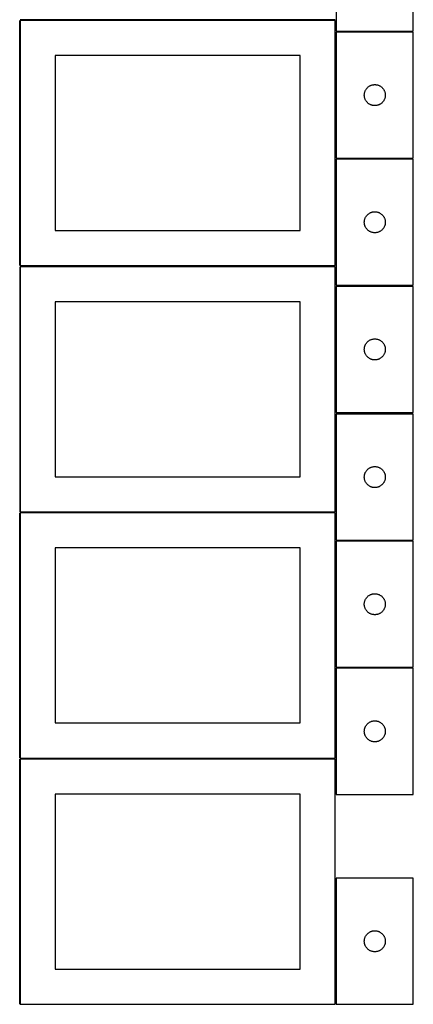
# Model space of a CAD drawing. Header units: millimetres. Extents: x 7 to 1493, y 7 to 2993.
# Tile 2 of 14: x 909 to 1471, y 7 to 1412. Entities that reach past the tile are written whole.
import ezdxf

# ---------------------------------------------------------------- set-up
doc = ezdxf.new("R2010")
doc.units = ezdxf.units.MM
doc.layers.add('COMMON', color=5, linetype='CONTINUOUS', true_color=0x0000ff)
doc.layers.add('CUT', color=7, linetype='CONTINUOUS', true_color=0x000000)

msp = doc.modelspace()

# ---------------------------------------------------------------- linework, layer by layer
at = {"layer": 'COMMON'}
for p, q in [((908.799609, 1061.148693), (908.799609, 1411.123913)), ((1359.549609, 1411.898694), (909.549609, 1411.898694)), ((1471.074237, 1395.294585), (1361.074237, 1395.294585)), ((1361.074237, 1213.794583), (1471.074237, 1213.794583)), ((908.799608, 1059.623912), (908.799608, 709.648692)), ((1359.549609, 1060.398693), (909.549609, 1060.398693)), ((1471.074237, 1032.294583), (1361.074237, 1032.294583)), ((908.799609, 358.148691), (908.799609, 708.123911)), ((909.549609, 708.898691), (1359.549609, 708.898691)), ((1360.299609, 667.749115), (1360.299609, 487.749115)), ((1471.04961, 668.499116), (1361.074237, 668.499116)), ((1361.074237, 486.999114), (1471.04961, 486.999114)), ((908.799609, 6.64869), (908.799609, 356.62391)), ((1359.549609, 357.398691), (909.549609, 357.398691))]:
    msp.add_line(p, q, dxfattribs=at)
at = {"layer": 'CUT'}
for p, q in [((1361.074237, 1576.044585), (1361.074237, 1396.044585)), ((1471.074237, 1396.044585), (1471.074237, 1576.044585)), ((1359.549609, 1411.148693), (909.549609, 1411.148693)), ((909.549609, 1411.148693), (909.549609, 1061.148693)), ((1359.549609, 1061.148693), (1359.549609, 1411.148693)), ((1361.074237, 1396.044585), (1471.074237, 1396.044585)), ((1361.074237, 1394.544584), (1361.074237, 1214.544584)), ((1471.074237, 1394.544584), (1361.074237, 1394.544584)), ((1471.074237, 1214.544584), (1471.074237, 1394.544584)), ((1309.549609, 1361.148693), (959.549609, 1361.148693)), ((959.549609, 1361.148693), (959.549609, 1111.148693)), ((1309.549609, 1111.148693), (1309.549609, 1361.148693)), ((1401.317267, 1307.233795), (1401.475271, 1307.9899)), ((1401.475271, 1307.9899), (1401.671989, 1308.736868)), ((1401.671989, 1308.736868), (1401.906898, 1309.472719)), ((1401.906898, 1309.472719), (1402.179377, 1310.195502)), ((1402.179377, 1310.195502), (1402.488703, 1310.903299)), ((1402.488703, 1310.903299), (1402.834055, 1311.594235)), ((1402.834055, 1311.594235), (1403.214517, 1312.266476)), ((1403.214517, 1312.266476), (1403.629081, 1312.918239)), ((1403.629081, 1312.918239), (1404.076648, 1313.547798)), ((1404.076648, 1313.547798), (1404.55603, 1314.153481)), ((1404.55603, 1314.153481), (1405.065956, 1314.733684)), ((1405.065956, 1314.733684), (1405.605074, 1315.286866)), ((1405.605074, 1315.286866), (1406.171955, 1315.811563)), ((1406.171955, 1315.811563), (1406.765094, 1316.306381)), ((1406.765094, 1316.306381), (1407.38292, 1316.770009)), ((1407.38292, 1316.770009), (1408.023794, 1317.201217)), ((1408.023794, 1317.201217), (1408.686016, 1317.598862)), ((1408.686016, 1317.598862), (1409.36783, 1317.96189)), ((1409.36783, 1317.96189), (1410.067428, 1318.289337)), ((1410.067428, 1318.289337), (1410.782955, 1318.580336)), ((1410.782955, 1318.580336), (1411.512514, 1318.834114)), ((1411.512514, 1318.834114), (1412.25417, 1319.049999)), ((1412.25417, 1319.049999), (1413.005956, 1319.227419)), ((1413.005956, 1319.227419), (1413.765878, 1319.365902)), ((1413.765878, 1319.365902), (1414.531922, 1319.465082)), ((1414.531922, 1319.465082), (1415.302055, 1319.524695)), ((1415.302055, 1319.524695), (1416.074237, 1319.544584)), ((1416.074237, 1319.544584), (1416.846418, 1319.524695)), ((1416.846418, 1319.524695), (1417.616552, 1319.465082)), ((1417.616552, 1319.465082), (1418.382595, 1319.365902)), ((1418.382595, 1319.365902), (1419.142518, 1319.227419)), ((1419.142518, 1319.227419), (1419.894303, 1319.049999)), ((1419.894303, 1319.049999), (1420.635959, 1318.834114)), ((1420.635959, 1318.834114), (1421.365518, 1318.580336)), ((1421.365518, 1318.580336), (1422.081045, 1318.289337)), ((1422.081045, 1318.289337), (1422.780644, 1317.96189)), ((1422.780644, 1317.96189), (1423.462458, 1317.598862)), ((1423.462458, 1317.598862), (1424.12468, 1317.201217)), ((1424.12468, 1317.201217), (1424.765553, 1316.770009)), ((1424.765553, 1316.770009), (1425.383379, 1316.306381)), ((1425.383379, 1316.306381), (1425.976518, 1315.811563)), ((1425.976518, 1315.811563), (1426.543399, 1315.286866)), ((1426.543399, 1315.286866), (1427.082517, 1314.733684)), ((1427.082517, 1314.733684), (1427.592443, 1314.153481)), ((1427.592443, 1314.153481), (1428.071825, 1313.547798)), ((1428.071825, 1313.547798), (1428.519392, 1312.918239)), ((1428.519392, 1312.918239), (1428.933956, 1312.266476)), ((1428.933956, 1312.266476), (1429.314419, 1311.594235)), ((1429.314419, 1311.594235), (1429.659771, 1310.903299)), ((1429.659771, 1310.903299), (1429.969096, 1310.195502)), ((1429.969096, 1310.195502), (1430.241575, 1309.472719)), ((1430.241575, 1309.472719), (1430.476485, 1308.736868)), ((1430.476485, 1308.736868), (1430.673202, 1307.9899)), ((1430.673202, 1307.9899), (1430.831206, 1307.233795)), ((1401.07921, 1304.930802), (1401.118974, 1305.702216)), ((1401.07921, 1304.158365), (1401.07921, 1304.930802)), ((1401.118974, 1303.386952), (1401.07921, 1304.158365)), ((1401.118974, 1305.702216), (1401.198397, 1306.470559)), ((1401.198397, 1302.618608), (1401.118974, 1303.386952)), ((1401.198397, 1306.470559), (1401.317267, 1307.233795)), ((1401.317267, 1301.855372), (1401.198397, 1302.618608)), ((1401.475271, 1301.099267), (1401.317267, 1301.855372)), ((1401.671989, 1300.352299), (1401.475271, 1301.099267)), ((1401.906898, 1299.616448), (1401.671989, 1300.352299)), ((1402.179377, 1298.893665), (1401.906898, 1299.616448)), ((1402.488703, 1298.185868), (1402.179377, 1298.893665)), ((1402.834055, 1297.494932), (1402.488703, 1298.185868)), ((1403.214517, 1296.822692), (1402.834055, 1297.494932)), ((1403.629081, 1296.170928), (1403.214517, 1296.822692)), ((1404.076648, 1295.541369), (1403.629081, 1296.170928)), ((1404.55603, 1294.935686), (1404.076648, 1295.541369)), ((1405.065956, 1294.355484), (1404.55603, 1294.935686)), ((1405.605074, 1293.802301), (1405.065956, 1294.355484)), ((1406.171955, 1293.277605), (1405.605074, 1293.802301)), ((1406.765094, 1292.782786), (1406.171955, 1293.277605)), ((1425.976518, 1293.277605), (1425.383379, 1292.782786)), ((1426.543399, 1293.802301), (1425.976518, 1293.277605)), ((1427.082517, 1294.355484), (1426.543399, 1293.802301)), ((1427.592443, 1294.935686), (1427.082517, 1294.355484)), ((1428.071825, 1295.541369), (1427.592443, 1294.935686)), ((1428.519392, 1296.170928), (1428.071825, 1295.541369)), ((1428.933956, 1296.822692), (1428.519392, 1296.170928)), ((1429.314419, 1297.494932), (1428.933956, 1296.822692)), ((1429.659771, 1298.185868), (1429.314419, 1297.494932)), ((1429.969096, 1298.893665), (1429.659771, 1298.185868)), ((1430.241575, 1299.616448), (1429.969096, 1298.893665)), ((1430.476485, 1300.352299), (1430.241575, 1299.616448)), ((1430.673202, 1301.099267), (1430.476485, 1300.352299)), ((1430.831206, 1301.855372), (1430.673202, 1301.099267)), ((1430.831206, 1307.233795), (1430.950077, 1306.470559)), ((1430.950077, 1302.618608), (1430.831206, 1301.855372)), ((1430.950077, 1306.470559), (1431.0295, 1305.702216)), ((1431.0295, 1303.386952), (1430.950077, 1302.618608)), ((1431.0295, 1305.702216), (1431.069264, 1304.930802)), ((1431.069264, 1304.158365), (1431.0295, 1303.386952)), ((1431.069264, 1304.930802), (1431.069264, 1304.158365)), ((1407.38292, 1292.319159), (1406.765094, 1292.782786)), ((1408.023794, 1291.88795), (1407.38292, 1292.319159)), ((1408.686016, 1291.490305), (1408.023794, 1291.88795)), ((1409.36783, 1291.127277), (1408.686016, 1291.490305)), ((1410.067428, 1290.79983), (1409.36783, 1291.127277)), ((1410.782955, 1290.508831), (1410.067428, 1290.79983)), ((1411.512514, 1290.255053), (1410.782955, 1290.508831)), ((1412.25417, 1290.039168), (1411.512514, 1290.255053)), ((1413.005956, 1289.861748), (1412.25417, 1290.039168)), ((1413.765878, 1289.723265), (1413.005956, 1289.861748)), ((1414.531922, 1289.624085), (1413.765878, 1289.723265)), ((1415.302055, 1289.564472), (1414.531922, 1289.624085)), ((1416.074237, 1289.544584), (1415.302055, 1289.564472)), ((1416.846418, 1289.564472), (1416.074237, 1289.544584)), ((1417.616552, 1289.624085), (1416.846418, 1289.564472)), ((1418.382595, 1289.723265), (1417.616552, 1289.624085)), ((1419.142518, 1289.861748), (1418.382595, 1289.723265)), ((1419.894303, 1290.039168), (1419.142518, 1289.861748)), ((1420.635959, 1290.255053), (1419.894303, 1290.039168)), ((1421.365518, 1290.508831), (1420.635959, 1290.255053)), ((1422.081045, 1290.79983), (1421.365518, 1290.508831)), ((1422.780644, 1291.127277), (1422.081045, 1290.79983)), ((1423.462458, 1291.490305), (1422.780644, 1291.127277)), ((1424.12468, 1291.88795), (1423.462458, 1291.490305)), ((1424.765553, 1292.319159), (1424.12468, 1291.88795)), ((1425.383379, 1292.782786), (1424.765553, 1292.319159)), ((1361.074237, 1214.544584), (1471.074237, 1214.544584)), ((1471.074237, 1213.044583), (1361.074237, 1213.044583)), ((1361.074237, 1213.044583), (1361.074237, 1033.044583)), ((1471.074237, 1033.044583), (1471.074237, 1213.044583)), ((1401.118974, 1124.202215), (1401.198397, 1124.970558)), ((1401.198397, 1124.970558), (1401.317267, 1125.733794)), ((1401.317267, 1125.733794), (1401.475271, 1126.489899)), ((1401.475271, 1126.489899), (1401.671989, 1127.236867)), ((1401.671989, 1127.236867), (1401.906898, 1127.972718)), ((1401.906898, 1127.972718), (1402.179377, 1128.695501)), ((1402.179377, 1128.695501), (1402.488703, 1129.403298)), ((1402.488703, 1129.403298), (1402.834055, 1130.094234)), ((1402.834055, 1130.094234), (1403.214517, 1130.766475)), ((1403.214517, 1130.766475), (1403.629081, 1131.418238)), ((1403.629081, 1131.418238), (1404.076648, 1132.047797)), ((1404.076648, 1132.047797), (1404.55603, 1132.65348)), ((1404.55603, 1132.65348), (1405.065956, 1133.233683)), ((1405.065956, 1133.233683), (1405.605074, 1133.786865)), ((1405.605074, 1133.786865), (1406.171955, 1134.311562)), ((1406.171955, 1134.311562), (1406.765094, 1134.80638)), ((1406.765094, 1134.80638), (1407.38292, 1135.270008)), ((1407.38292, 1135.270008), (1408.023794, 1135.701216)), ((1408.023794, 1135.701216), (1408.686016, 1136.098861)), ((1408.686016, 1136.098861), (1409.36783, 1136.461889)), ((1409.36783, 1136.461889), (1410.067428, 1136.789336)), ((1410.067428, 1136.789336), (1410.782955, 1137.080335)), ((1410.782955, 1137.080335), (1411.512514, 1137.334113)), ((1411.512514, 1137.334113), (1412.25417, 1137.549998)), ((1412.25417, 1137.549998), (1413.005956, 1137.727418)), ((1413.005956, 1137.727418), (1413.765878, 1137.865901)), ((1413.765878, 1137.865901), (1414.531922, 1137.965081)), ((1414.531922, 1137.965081), (1415.302055, 1138.024694)), ((1415.302055, 1138.024694), (1416.074237, 1138.044583)), ((1416.074237, 1138.044583), (1416.846418, 1138.024694)), ((1416.846418, 1138.024694), (1417.616552, 1137.965081)), ((1417.616552, 1137.965081), (1418.382595, 1137.865901)), ((1418.382595, 1137.865901), (1419.142518, 1137.727418)), ((1419.142518, 1137.727418), (1419.894303, 1137.549998)), ((1419.894303, 1137.549998), (1420.635959, 1137.334113)), ((1420.635959, 1137.334113), (1421.365518, 1137.080335)), ((1421.365518, 1137.080335), (1422.081045, 1136.789336)), ((1422.081045, 1136.789336), (1422.780644, 1136.461889)), ((1422.780644, 1136.461889), (1423.462458, 1136.098861)), ((1423.462458, 1136.098861), (1424.12468, 1135.701216)), ((1424.12468, 1135.701216), (1424.765553, 1135.270008)), ((1424.765553, 1135.270008), (1425.383379, 1134.80638)), ((1425.383379, 1134.80638), (1425.976518, 1134.311562)), ((1425.976518, 1134.311562), (1426.543399, 1133.786865)), ((1426.543399, 1133.786865), (1427.082517, 1133.233683)), ((1427.082517, 1133.233683), (1427.592443, 1132.65348)), ((1427.592443, 1132.65348), (1428.071825, 1132.047797)), ((1428.071825, 1132.047797), (1428.519392, 1131.418238)), ((1428.519392, 1131.418238), (1428.933956, 1130.766475)), ((1428.933956, 1130.766475), (1429.314419, 1130.094234)), ((1429.314419, 1130.094234), (1429.659771, 1129.403298)), ((1429.659771, 1129.403298), (1429.969096, 1128.695501)), ((1429.969096, 1128.695501), (1430.241575, 1127.972718)), ((1430.241575, 1127.972718), (1430.476485, 1127.236867)), ((1430.476485, 1127.236867), (1430.673202, 1126.489899)), ((1430.673202, 1126.489899), (1430.831206, 1125.733794)), ((1430.831206, 1125.733794), (1430.950077, 1124.970558)), ((1430.950077, 1124.970558), (1431.0295, 1124.202215)), ((959.549609, 1111.148693), (1309.549609, 1111.148693)), ((1401.07921, 1123.430801), (1401.118974, 1124.202215)), ((1401.07921, 1122.658364), (1401.07921, 1123.430801)), ((1401.118974, 1121.886951), (1401.07921, 1122.658364)), ((1401.198397, 1121.118607), (1401.118974, 1121.886951)), ((1401.317267, 1120.355371), (1401.198397, 1121.118607)), ((1401.475271, 1119.599266), (1401.317267, 1120.355371)), ((1401.671989, 1118.852298), (1401.475271, 1119.599266)), ((1401.906898, 1118.116447), (1401.671989, 1118.852298)), ((1402.179377, 1117.393664), (1401.906898, 1118.116447)), ((1402.488703, 1116.685867), (1402.179377, 1117.393664)), ((1402.834055, 1115.994931), (1402.488703, 1116.685867)), ((1403.214517, 1115.322691), (1402.834055, 1115.994931)), ((1403.629081, 1114.670927), (1403.214517, 1115.322691)), ((1404.076648, 1114.041368), (1403.629081, 1114.670927)), ((1404.55603, 1113.435685), (1404.076648, 1114.041368)), ((1405.065956, 1112.855483), (1404.55603, 1113.435685)), ((1405.605074, 1112.3023), (1405.065956, 1112.855483)), ((1406.171955, 1111.777604), (1405.605074, 1112.3023)), ((1406.765094, 1111.282785), (1406.171955, 1111.777604)), ((1407.38292, 1110.819158), (1406.765094, 1111.282785)), ((1408.023794, 1110.387949), (1407.38292, 1110.819158)), ((1424.765553, 1110.819158), (1424.12468, 1110.387949)), ((1425.383379, 1111.282785), (1424.765553, 1110.819158)), ((1425.976518, 1111.777604), (1425.383379, 1111.282785)), ((1426.543399, 1112.3023), (1425.976518, 1111.777604)), ((1427.082517, 1112.855483), (1426.543399, 1112.3023)), ((1427.592443, 1113.435685), (1427.082517, 1112.855483)), ((1428.071825, 1114.041368), (1427.592443, 1113.435685)), ((1428.519392, 1114.670927), (1428.071825, 1114.041368)), ((1428.933956, 1115.322691), (1428.519392, 1114.670927)), ((1429.314419, 1115.994931), (1428.933956, 1115.322691)), ((1429.659771, 1116.685867), (1429.314419, 1115.994931)), ((1429.969096, 1117.393664), (1429.659771, 1116.685867)), ((1430.241575, 1118.116447), (1429.969096, 1117.393664)), ((1430.476485, 1118.852298), (1430.241575, 1118.116447)), ((1430.673202, 1119.599266), (1430.476485, 1118.852298)), ((1430.831206, 1120.355371), (1430.673202, 1119.599266)), ((1430.950077, 1121.118607), (1430.831206, 1120.355371)), ((1431.0295, 1121.886951), (1430.950077, 1121.118607)), ((1431.0295, 1124.202215), (1431.069264, 1123.430801)), ((1431.069264, 1122.658364), (1431.0295, 1121.886951)), ((1431.069264, 1123.430801), (1431.069264, 1122.658364)), ((1408.686016, 1109.990304), (1408.023794, 1110.387949)), ((1409.36783, 1109.627276), (1408.686016, 1109.990304)), ((1410.067428, 1109.299829), (1409.36783, 1109.627276)), ((1410.782955, 1109.00883), (1410.067428, 1109.299829)), ((1411.512514, 1108.755052), (1410.782955, 1109.00883)), ((1412.25417, 1108.539167), (1411.512514, 1108.755052)), ((1413.005956, 1108.361747), (1412.25417, 1108.539167)), ((1413.765878, 1108.223264), (1413.005956, 1108.361747)), ((1414.531922, 1108.124084), (1413.765878, 1108.223264)), ((1415.302055, 1108.064471), (1414.531922, 1108.124084)), ((1416.074237, 1108.044583), (1415.302055, 1108.064471)), ((1416.846418, 1108.064471), (1416.074237, 1108.044583)), ((1417.616552, 1108.124084), (1416.846418, 1108.064471)), ((1418.382595, 1108.223264), (1417.616552, 1108.124084)), ((1419.142518, 1108.361747), (1418.382595, 1108.223264)), ((1419.894303, 1108.539167), (1419.142518, 1108.361747)), ((1420.635959, 1108.755052), (1419.894303, 1108.539167)), ((1421.365518, 1109.00883), (1420.635959, 1108.755052)), ((1422.081045, 1109.299829), (1421.365518, 1109.00883)), ((1422.780644, 1109.627276), (1422.081045, 1109.299829)), ((1423.462458, 1109.990304), (1422.780644, 1109.627276)), ((1424.12468, 1110.387949), (1423.462458, 1109.990304)), ((909.549609, 1061.148693), (1359.549609, 1061.148693)), ((1359.549609, 1059.648692), (909.549609, 1059.648692)), ((909.549609, 1059.648692), (909.549609, 709.648692)), ((1359.549609, 709.648692), (1359.549609, 1059.648692)), ((1361.074237, 1033.044583), (1471.074237, 1033.044583)), ((1361.074237, 1031.544582), (1361.074237, 851.544582)), ((1471.074237, 1031.544582), (1361.074237, 1031.544582)), ((1471.074237, 851.544582), (1471.074237, 1031.544582)), ((1309.549609, 1009.648692), (959.549609, 1009.648692)), ((959.549609, 1009.648692), (959.549609, 759.648692)), ((1309.549609, 759.648692), (1309.549609, 1009.648692)), ((1411.512514, 955.834112), (1412.25417, 956.049997)), ((1412.25417, 956.049997), (1413.005956, 956.227417)), ((1413.005956, 956.227417), (1413.765878, 956.3659)), ((1413.765878, 956.3659), (1414.531922, 956.46508)), ((1414.531922, 956.46508), (1415.302055, 956.524693)), ((1415.302055, 956.524693), (1416.074237, 956.544582)), ((1416.074237, 956.544582), (1416.846418, 956.524693)), ((1416.846418, 956.524693), (1417.616552, 956.46508)), ((1417.616552, 956.46508), (1418.382595, 956.3659)), ((1418.382595, 956.3659), (1419.142518, 956.227417)), ((1419.142518, 956.227417), (1419.894303, 956.049997)), ((1419.894303, 956.049997), (1420.635959, 955.834112)), ((1401.07921, 941.9308), (1401.118974, 942.702214)), ((1401.07921, 941.158363), (1401.07921, 941.9308)), ((1401.118974, 942.702214), (1401.198397, 943.470557)), ((1401.198397, 943.470557), (1401.317267, 944.233793)), ((1401.317267, 944.233793), (1401.475271, 944.989898)), ((1401.475271, 944.989898), (1401.671989, 945.736866)), ((1401.671989, 945.736866), (1401.906898, 946.472717)), ((1401.906898, 946.472717), (1402.179377, 947.1955)), ((1402.179377, 947.1955), (1402.488703, 947.903297)), ((1402.488703, 947.903297), (1402.834055, 948.594233)), ((1402.834055, 948.594233), (1403.214517, 949.266474)), ((1403.214517, 949.266474), (1403.629081, 949.918237)), ((1403.629081, 949.918237), (1404.076648, 950.547796)), ((1404.076648, 950.547796), (1404.55603, 951.153479)), ((1404.55603, 951.153479), (1405.065956, 951.733682)), ((1405.065956, 951.733682), (1405.605074, 952.286864)), ((1405.605074, 952.286864), (1406.171955, 952.811561)), ((1406.171955, 952.811561), (1406.765094, 953.306379)), ((1406.765094, 953.306379), (1407.38292, 953.770007)), ((1407.38292, 953.770007), (1408.023794, 954.201215)), ((1408.023794, 954.201215), (1408.686016, 954.59886)), ((1408.686016, 954.59886), (1409.36783, 954.961888)), ((1409.36783, 954.961888), (1410.067428, 955.289335)), ((1410.067428, 955.289335), (1410.782955, 955.580334)), ((1410.782955, 955.580334), (1411.512514, 955.834112)), ((1420.635959, 955.834112), (1421.365518, 955.580334)), ((1421.365518, 955.580334), (1422.081045, 955.289335)), ((1422.081045, 955.289335), (1422.780644, 954.961888)), ((1422.780644, 954.961888), (1423.462458, 954.59886)), ((1423.462458, 954.59886), (1424.12468, 954.201215)), ((1424.12468, 954.201215), (1424.765553, 953.770007)), ((1424.765553, 953.770007), (1425.383379, 953.306379)), ((1425.383379, 953.306379), (1425.976518, 952.811561)), ((1425.976518, 952.811561), (1426.543399, 952.286864)), ((1426.543399, 952.286864), (1427.082517, 951.733682)), ((1427.082517, 951.733682), (1427.592443, 951.153479)), ((1427.592443, 951.153479), (1428.071825, 950.547796)), ((1428.071825, 950.547796), (1428.519392, 949.918237)), ((1428.519392, 949.918237), (1428.933956, 949.266474)), ((1428.933956, 949.266474), (1429.314419, 948.594233)), ((1429.314419, 948.594233), (1429.659771, 947.903297)), ((1429.659771, 947.903297), (1429.969096, 947.1955)), ((1429.969096, 947.1955), (1430.241575, 946.472717)), ((1430.241575, 946.472717), (1430.476485, 945.736866)), ((1430.476485, 945.736866), (1430.673202, 944.989898)), ((1430.673202, 944.989898), (1430.831206, 944.233793)), ((1430.831206, 944.233793), (1430.950077, 943.470557)), ((1430.950077, 943.470557), (1431.0295, 942.702214)), ((1431.0295, 942.702214), (1431.069264, 941.9308)), ((1431.069264, 941.9308), (1431.069264, 941.158363)), ((1401.118974, 940.38695), (1401.07921, 941.158363)), ((1401.198397, 939.618606), (1401.118974, 940.38695)), ((1401.317267, 938.85537), (1401.198397, 939.618606)), ((1401.475271, 938.099265), (1401.317267, 938.85537)), ((1401.671989, 937.352297), (1401.475271, 938.099265)), ((1401.906898, 936.616446), (1401.671989, 937.352297)), ((1402.179377, 935.893663), (1401.906898, 936.616446)), ((1402.488703, 935.185866), (1402.179377, 935.893663)), ((1402.834055, 934.49493), (1402.488703, 935.185866)), ((1403.214517, 933.82269), (1402.834055, 934.49493)), ((1403.629081, 933.170926), (1403.214517, 933.82269)), ((1404.076648, 932.541367), (1403.629081, 933.170926)), ((1404.55603, 931.935684), (1404.076648, 932.541367)), ((1405.065956, 931.355482), (1404.55603, 931.935684)), ((1405.605074, 930.802299), (1405.065956, 931.355482)), ((1406.171955, 930.277603), (1405.605074, 930.802299)), ((1406.765094, 929.782784), (1406.171955, 930.277603)), ((1407.38292, 929.319157), (1406.765094, 929.782784)), ((1408.023794, 928.887948), (1407.38292, 929.319157)), ((1408.686016, 928.490303), (1408.023794, 928.887948)), ((1409.36783, 928.127275), (1408.686016, 928.490303)), ((1410.067428, 927.799828), (1409.36783, 928.127275)), ((1410.782955, 927.508829), (1410.067428, 927.799828)), ((1422.081045, 927.799828), (1421.365518, 927.508829)), ((1422.780644, 928.127275), (1422.081045, 927.799828)), ((1423.462458, 928.490303), (1422.780644, 928.127275)), ((1424.12468, 928.887948), (1423.462458, 928.490303)), ((1424.765553, 929.319157), (1424.12468, 928.887948)), ((1425.383379, 929.782784), (1424.765553, 929.319157)), ((1425.976518, 930.277603), (1425.383379, 929.782784)), ((1426.543399, 930.802299), (1425.976518, 930.277603)), ((1427.082517, 931.355482), (1426.543399, 930.802299)), ((1427.592443, 931.935684), (1427.082517, 931.355482)), ((1428.071825, 932.541367), (1427.592443, 931.935684)), ((1428.519392, 933.170926), (1428.071825, 932.541367)), ((1428.933956, 933.82269), (1428.519392, 933.170926)), ((1429.314419, 934.49493), (1428.933956, 933.82269)), ((1429.659771, 935.185866), (1429.314419, 934.49493)), ((1429.969096, 935.893663), (1429.659771, 935.185866)), ((1430.241575, 936.616446), (1429.969096, 935.893663)), ((1430.476485, 937.352297), (1430.241575, 936.616446)), ((1430.673202, 938.099265), (1430.476485, 937.352297)), ((1430.831206, 938.85537), (1430.673202, 938.099265)), ((1430.950077, 939.618606), (1430.831206, 938.85537)), ((1431.0295, 940.38695), (1430.950077, 939.618606)), ((1431.069264, 941.158363), (1431.0295, 940.38695)), ((1411.512514, 927.255051), (1410.782955, 927.508829)), ((1412.25417, 927.039166), (1411.512514, 927.255051)), ((1413.005956, 926.861746), (1412.25417, 927.039166)), ((1413.765878, 926.723263), (1413.005956, 926.861746)), ((1414.531922, 926.624083), (1413.765878, 926.723263)), ((1415.302055, 926.56447), (1414.531922, 926.624083)), ((1416.074237, 926.544582), (1415.302055, 926.56447)), ((1416.846418, 926.56447), (1416.074237, 926.544582)), ((1417.616552, 926.624083), (1416.846418, 926.56447)), ((1418.382595, 926.723263), (1417.616552, 926.624083)), ((1419.142518, 926.861746), (1418.382595, 926.723263)), ((1419.894303, 927.039166), (1419.142518, 926.861746)), ((1420.635959, 927.255051), (1419.894303, 927.039166)), ((1421.365518, 927.508829), (1420.635959, 927.255051)), ((1361.074237, 851.544582), (1471.074237, 851.544582)), ((1471.074237, 849.249116), (1361.074237, 849.249116)), ((1361.074237, 849.249116), (1361.074237, 669.249116)), ((1471.074237, 669.249116), (1471.074237, 849.249116)), ((1410.067428, 772.99387), (1410.782955, 773.284869)), ((1410.782955, 773.284869), (1411.512514, 773.538647)), ((1411.512514, 773.538647), (1412.25417, 773.754532)), ((1412.25417, 773.754532), (1413.005956, 773.931952)), ((1413.005956, 773.931952), (1413.765878, 774.070435)), ((1413.765878, 774.070435), (1414.531922, 774.169615)), ((1414.531922, 774.169615), (1415.302055, 774.229228)), ((1415.302055, 774.229228), (1416.074237, 774.249116)), ((1416.074237, 774.249116), (1416.846418, 774.229228)), ((1416.846418, 774.229228), (1417.616552, 774.169615)), ((1417.616552, 774.169615), (1418.382595, 774.070435)), ((1418.382595, 774.070435), (1419.142518, 773.931952)), ((1419.142518, 773.931952), (1419.894303, 773.754532)), ((1419.894303, 773.754532), (1420.635959, 773.538647)), ((1420.635959, 773.538647), (1421.365518, 773.284869)), ((1421.365518, 773.284869), (1422.081045, 772.99387)), ((959.549609, 759.648692), (1309.549609, 759.648692)), ((1401.07921, 759.635335), (1401.118974, 760.406748)), ((1401.07921, 758.862898), (1401.07921, 759.635335)), ((1401.118974, 760.406748), (1401.198397, 761.175092)), ((1401.198397, 761.175092), (1401.317267, 761.938328)), ((1401.317267, 761.938328), (1401.475271, 762.694433)), ((1401.475271, 762.694433), (1401.671989, 763.441401)), ((1401.671989, 763.441401), (1401.906898, 764.177252)), ((1401.906898, 764.177252), (1402.179377, 764.900035)), ((1402.179377, 764.900035), (1402.488703, 765.607832)), ((1402.488703, 765.607832), (1402.834055, 766.298768)), ((1402.834055, 766.298768), (1403.214517, 766.971008)), ((1403.214517, 766.971008), (1403.629081, 767.622772)), ((1403.629081, 767.622772), (1404.076648, 768.252331)), ((1404.076648, 768.252331), (1404.55603, 768.858014)), ((1404.55603, 768.858014), (1405.065956, 769.438216)), ((1405.065956, 769.438216), (1405.605074, 769.991399)), ((1405.605074, 769.991399), (1406.171955, 770.516095)), ((1406.171955, 770.516095), (1406.765094, 771.010913)), ((1406.765094, 771.010913), (1407.38292, 771.474541)), ((1407.38292, 771.474541), (1408.023794, 771.90575)), ((1408.023794, 771.90575), (1408.686016, 772.303395)), ((1408.686016, 772.303395), (1409.36783, 772.666423)), ((1409.36783, 772.666423), (1410.067428, 772.99387)), ((1422.081045, 772.99387), (1422.780644, 772.666423)), ((1422.780644, 772.666423), (1423.462458, 772.303395)), ((1423.462458, 772.303395), (1424.12468, 771.90575)), ((1424.12468, 771.90575), (1424.765553, 771.474541)), ((1424.765553, 771.474541), (1425.383379, 771.010913)), ((1425.383379, 771.010913), (1425.976518, 770.516095)), ((1425.976518, 770.516095), (1426.543399, 769.991399)), ((1426.543399, 769.991399), (1427.082517, 769.438216)), ((1427.082517, 769.438216), (1427.592443, 768.858014)), ((1427.592443, 768.858014), (1428.071825, 768.252331)), ((1428.071825, 768.252331), (1428.519392, 767.622772)), ((1428.519392, 767.622772), (1428.933956, 766.971008)), ((1428.933956, 766.971008), (1429.314419, 766.298768)), ((1429.314419, 766.298768), (1429.659771, 765.607832)), ((1429.659771, 765.607832), (1429.969096, 764.900035)), ((1429.969096, 764.900035), (1430.241575, 764.177252)), ((1430.241575, 764.177252), (1430.476485, 763.441401)), ((1430.476485, 763.441401), (1430.673202, 762.694433)), ((1430.673202, 762.694433), (1430.831206, 761.938328)), ((1430.831206, 761.938328), (1430.950077, 761.175092)), ((1430.950077, 761.175092), (1431.0295, 760.406748)), ((1431.0295, 760.406748), (1431.069264, 759.635335)), ((1431.069264, 759.635335), (1431.069264, 758.862898)), ((1401.118974, 758.091484), (1401.07921, 758.862898)), ((1401.198397, 757.323141), (1401.118974, 758.091484)), ((1401.317267, 756.559905), (1401.198397, 757.323141)), ((1401.475271, 755.8038), (1401.317267, 756.559905)), ((1401.671989, 755.056832), (1401.475271, 755.8038)), ((1401.906898, 754.320981), (1401.671989, 755.056832)), ((1402.179377, 753.598198), (1401.906898, 754.320981)), ((1402.488703, 752.890401), (1402.179377, 753.598198)), ((1402.834055, 752.199465), (1402.488703, 752.890401)), ((1403.214517, 751.527224), (1402.834055, 752.199465)), ((1403.629081, 750.875461), (1403.214517, 751.527224)), ((1404.076648, 750.245902), (1403.629081, 750.875461)), ((1404.55603, 749.640219), (1404.076648, 750.245902)), ((1405.065956, 749.060016), (1404.55603, 749.640219)), ((1405.605074, 748.506834), (1405.065956, 749.060016)), ((1406.171955, 747.982137), (1405.605074, 748.506834)), ((1406.765094, 747.487319), (1406.171955, 747.982137)), ((1407.38292, 747.023691), (1406.765094, 747.487319)), ((1408.023794, 746.592483), (1407.38292, 747.023691)), ((1408.686016, 746.194838), (1408.023794, 746.592483)), ((1409.36783, 745.83181), (1408.686016, 746.194838)), ((1410.067428, 745.504363), (1409.36783, 745.83181)), ((1410.782955, 745.213364), (1410.067428, 745.504363)), ((1411.512514, 744.959586), (1410.782955, 745.213364)), ((1421.365518, 745.213364), (1420.635959, 744.959586)), ((1422.081045, 745.504363), (1421.365518, 745.213364)), ((1422.780644, 745.83181), (1422.081045, 745.504363)), ((1423.462458, 746.194838), (1422.780644, 745.83181)), ((1424.12468, 746.592483), (1423.462458, 746.194838)), ((1424.765553, 747.023691), (1424.12468, 746.592483)), ((1425.383379, 747.487319), (1424.765553, 747.023691)), ((1425.976518, 747.982137), (1425.383379, 747.487319)), ((1426.543399, 748.506834), (1425.976518, 747.982137)), ((1427.082517, 749.060016), (1426.543399, 748.506834)), ((1427.592443, 749.640219), (1427.082517, 749.060016)), ((1428.071825, 750.245902), (1427.592443, 749.640219)), ((1428.519392, 750.875461), (1428.071825, 750.245902)), ((1428.933956, 751.527224), (1428.519392, 750.875461)), ((1429.314419, 752.199465), (1428.933956, 751.527224)), ((1429.659771, 752.890401), (1429.314419, 752.199465)), ((1429.969096, 753.598198), (1429.659771, 752.890401)), ((1430.241575, 754.320981), (1429.969096, 753.598198)), ((1430.476485, 755.056832), (1430.241575, 754.320981)), ((1430.673202, 755.8038), (1430.476485, 755.056832)), ((1430.831206, 756.559905), (1430.673202, 755.8038)), ((1430.950077, 757.323141), (1430.831206, 756.559905)), ((1431.0295, 758.091484), (1430.950077, 757.323141)), ((1431.069264, 758.862898), (1431.0295, 758.091484)), ((1412.25417, 744.743701), (1411.512514, 744.959586)), ((1413.005956, 744.566281), (1412.25417, 744.743701)), ((1413.765878, 744.427798), (1413.005956, 744.566281)), ((1414.531922, 744.328618), (1413.765878, 744.427798)), ((1415.302055, 744.269005), (1414.531922, 744.328618)), ((1416.074237, 744.249116), (1415.302055, 744.269005)), ((1416.846418, 744.269005), (1416.074237, 744.249116)), ((1417.616552, 744.328618), (1416.846418, 744.269005)), ((1418.382595, 744.427798), (1417.616552, 744.328618)), ((1419.142518, 744.566281), (1418.382595, 744.427798)), ((1419.894303, 744.743701), (1419.142518, 744.566281)), ((1420.635959, 744.959586), (1419.894303, 744.743701)), ((909.549609, 709.648692), (1359.549609, 709.648692)), ((1359.549609, 708.148691), (909.549609, 708.148691)), ((909.549609, 708.148691), (909.549609, 358.148691)), ((1359.549609, 358.148691), (1359.549609, 708.148691)), ((1471.04961, 667.749115), (1361.04961, 667.749115)), ((1361.04961, 667.749115), (1361.04961, 487.749115)), ((1361.074237, 669.249116), (1471.074237, 669.249116)), ((1471.04961, 487.749115), (1471.04961, 667.749115)), ((1309.549609, 658.148691), (959.549609, 658.148691)), ((959.549609, 658.148691), (959.549609, 408.148691)), ((1309.549609, 408.148691), (1309.549609, 658.148691)), ((1407.999167, 590.405749), (1408.661389, 590.803394)), ((1408.661389, 590.803394), (1409.343203, 591.166422)), ((1409.343203, 591.166422), (1410.042801, 591.493869)), ((1410.042801, 591.493869), (1410.758329, 591.784868)), ((1410.758329, 591.784868), (1411.487888, 592.038646)), ((1411.487888, 592.038646), (1412.229543, 592.254531)), ((1412.229543, 592.254531), (1412.981329, 592.431951)), ((1412.981329, 592.431951), (1413.741251, 592.570434)), ((1413.741251, 592.570434), (1414.507295, 592.669614)), ((1414.507295, 592.669614), (1415.277429, 592.729227)), ((1415.277429, 592.729227), (1416.04961, 592.749115)), ((1416.04961, 592.749115), (1416.821791, 592.729227)), ((1416.821791, 592.729227), (1417.591925, 592.669614)), ((1417.591925, 592.669614), (1418.357969, 592.570434)), ((1418.357969, 592.570434), (1419.117891, 592.431951)), ((1419.117891, 592.431951), (1419.869677, 592.254531)), ((1419.869677, 592.254531), (1420.611332, 592.038646)), ((1420.611332, 592.038646), (1421.340891, 591.784868)), ((1421.340891, 591.784868), (1422.056419, 591.493869)), ((1422.056419, 591.493869), (1422.756017, 591.166422)), ((1422.756017, 591.166422), (1423.437831, 590.803394)), ((1423.437831, 590.803394), (1424.100053, 590.405749)), ((1401.054583, 578.135334), (1401.094347, 578.906747)), ((1401.054583, 577.362897), (1401.054583, 578.135334)), ((1401.094347, 576.591483), (1401.054583, 577.362897)), ((1401.094347, 578.906747), (1401.17377, 579.675091)), ((1401.17377, 575.82314), (1401.094347, 576.591483)), ((1401.17377, 579.675091), (1401.292641, 580.438327)), ((1401.292641, 580.438327), (1401.450644, 581.194432)), ((1401.450644, 581.194432), (1401.647362, 581.9414)), ((1401.647362, 581.9414), (1401.882272, 582.677251)), ((1401.882272, 582.677251), (1402.15475, 583.400034)), ((1402.15475, 583.400034), (1402.464076, 584.107831)), ((1402.464076, 584.107831), (1402.809428, 584.798767)), ((1402.809428, 584.798767), (1403.189891, 585.471007)), ((1403.189891, 585.471007), (1403.604455, 586.122771)), ((1403.604455, 586.122771), (1404.052021, 586.75233)), ((1404.052021, 586.75233), (1404.531403, 587.358013)), ((1404.531403, 587.358013), (1405.04133, 587.938215)), ((1405.04133, 587.938215), (1405.580448, 588.491398)), ((1405.580448, 588.491398), (1406.147328, 589.016094)), ((1406.147328, 589.016094), (1406.740468, 589.510912)), ((1406.740468, 589.510912), (1407.358294, 589.97454)), ((1407.358294, 589.97454), (1407.999167, 590.405749)), ((1424.100053, 590.405749), (1424.740926, 589.97454)), ((1424.740926, 589.97454), (1425.358752, 589.510912)), ((1425.358752, 589.510912), (1425.951892, 589.016094)), ((1425.951892, 589.016094), (1426.518772, 588.491398)), ((1426.518772, 588.491398), (1427.05789, 587.938215)), ((1427.05789, 587.938215), (1427.567817, 587.358013)), ((1427.567817, 587.358013), (1428.047199, 586.75233)), ((1428.047199, 586.75233), (1428.494765, 586.122771)), ((1428.494765, 586.122771), (1428.909329, 585.471007)), ((1428.909329, 585.471007), (1429.289792, 584.798767)), ((1429.289792, 584.798767), (1429.635144, 584.107831)), ((1429.635144, 584.107831), (1429.94447, 583.400034)), ((1429.94447, 583.400034), (1430.216948, 582.677251)), ((1430.216948, 582.677251), (1430.451858, 581.9414)), ((1430.451858, 581.9414), (1430.648576, 581.194432)), ((1430.648576, 581.194432), (1430.806579, 580.438327)), ((1430.806579, 580.438327), (1430.92545, 579.675091)), ((1430.92545, 579.675091), (1431.004873, 578.906747)), ((1431.004873, 576.591483), (1430.92545, 575.82314)), ((1431.004873, 578.906747), (1431.044637, 578.135334)), ((1431.044637, 577.362897), (1431.004873, 576.591483)), ((1431.044637, 578.135334), (1431.044637, 577.362897)), ((1401.292641, 575.059904), (1401.17377, 575.82314)), ((1401.450644, 574.303799), (1401.292641, 575.059904)), ((1401.647362, 573.556831), (1401.450644, 574.303799)), ((1401.882272, 572.82098), (1401.647362, 573.556831)), ((1402.15475, 572.098197), (1401.882272, 572.82098)), ((1402.464076, 571.3904), (1402.15475, 572.098197)), ((1402.809428, 570.699464), (1402.464076, 571.3904)), ((1403.189891, 570.027223), (1402.809428, 570.699464)), ((1403.604455, 569.37546), (1403.189891, 570.027223)), ((1404.052021, 568.745901), (1403.604455, 569.37546)), ((1404.531403, 568.140218), (1404.052021, 568.745901)), ((1405.04133, 567.560015), (1404.531403, 568.140218)), ((1405.580448, 567.006833), (1405.04133, 567.560015)), ((1406.147328, 566.482136), (1405.580448, 567.006833)), ((1406.740468, 565.987318), (1406.147328, 566.482136)), ((1407.358294, 565.52369), (1406.740468, 565.987318)), ((1407.999167, 565.092482), (1407.358294, 565.52369)), ((1408.661389, 564.694837), (1407.999167, 565.092482)), ((1409.343203, 564.331809), (1408.661389, 564.694837)), ((1410.042801, 564.004362), (1409.343203, 564.331809)), ((1410.758329, 563.713363), (1410.042801, 564.004362)), ((1411.487888, 563.459585), (1410.758329, 563.713363)), ((1412.229543, 563.2437), (1411.487888, 563.459585)), ((1412.981329, 563.06628), (1412.229543, 563.2437)), ((1413.741251, 562.927797), (1412.981329, 563.06628)), ((1414.507295, 562.828617), (1413.741251, 562.927797)), ((1415.277429, 562.769004), (1414.507295, 562.828617)), ((1416.04961, 562.749115), (1415.277429, 562.769004)), ((1416.821791, 562.769004), (1416.04961, 562.749115)), ((1417.591925, 562.828617), (1416.821791, 562.769004)), ((1418.357969, 562.927797), (1417.591925, 562.828617)), ((1419.117891, 563.06628), (1418.357969, 562.927797)), ((1419.869677, 563.2437), (1419.117891, 563.06628)), ((1420.611332, 563.459585), (1419.869677, 563.2437)), ((1421.340891, 563.713363), (1420.611332, 563.459585)), ((1422.056419, 564.004362), (1421.340891, 563.713363)), ((1422.756017, 564.331809), (1422.056419, 564.004362)), ((1423.437831, 564.694837), (1422.756017, 564.331809)), ((1424.100053, 565.092482), (1423.437831, 564.694837)), ((1424.740926, 565.52369), (1424.100053, 565.092482)), ((1425.358752, 565.987318), (1424.740926, 565.52369)), ((1425.951892, 566.482136), (1425.358752, 565.987318)), ((1426.518772, 567.006833), (1425.951892, 566.482136)), ((1427.05789, 567.560015), (1426.518772, 567.006833)), ((1427.567817, 568.140218), (1427.05789, 567.560015)), ((1428.047199, 568.745901), (1427.567817, 568.140218)), ((1428.494765, 569.37546), (1428.047199, 568.745901)), ((1428.909329, 570.027223), (1428.494765, 569.37546)), ((1429.289792, 570.699464), (1428.909329, 570.027223)), ((1429.635144, 571.3904), (1429.289792, 570.699464)), ((1429.94447, 572.098197), (1429.635144, 571.3904)), ((1430.216948, 572.82098), (1429.94447, 572.098197)), ((1430.451858, 573.556831), (1430.216948, 572.82098)), ((1430.648576, 574.303799), (1430.451858, 573.556831)), ((1430.806579, 575.059904), (1430.648576, 574.303799)), ((1430.92545, 575.82314), (1430.806579, 575.059904)), ((1361.04961, 487.749115), (1471.04961, 487.749115)), ((1471.074237, 486.249114), (1361.074237, 486.249114)), ((1361.074237, 486.249114), (1361.074237, 306.249114)), ((1471.074237, 306.249114), (1471.074237, 486.249114)), ((959.549609, 408.148691), (1309.549609, 408.148691)), ((1406.171955, 407.516093), (1406.765094, 408.010911)), ((1406.765094, 408.010911), (1407.38292, 408.474539)), ((1407.38292, 408.474539), (1408.023794, 408.905748)), ((1408.023794, 408.905748), (1408.686016, 409.303393)), ((1408.686016, 409.303393), (1409.36783, 409.666421)), ((1409.36783, 409.666421), (1410.067428, 409.993868)), ((1410.067428, 409.993868), (1410.782955, 410.284867)), ((1410.782955, 410.284867), (1411.512514, 410.538645)), ((1411.512514, 410.538645), (1412.25417, 410.75453)), ((1412.25417, 410.75453), (1413.005956, 410.93195)), ((1413.005956, 410.93195), (1413.765878, 411.070433)), ((1413.765878, 411.070433), (1414.531922, 411.169613)), ((1414.531922, 411.169613), (1415.302055, 411.229226)), ((1415.302055, 411.229226), (1416.074237, 411.249114)), ((1416.074237, 411.249114), (1416.846418, 411.229226)), ((1416.846418, 411.229226), (1417.616552, 411.169613)), ((1417.616552, 411.169613), (1418.382595, 411.070433)), ((1418.382595, 411.070433), (1419.142518, 410.93195)), ((1419.142518, 410.93195), (1419.894303, 410.75453)), ((1419.894303, 410.75453), (1420.635959, 410.538645)), ((1420.635959, 410.538645), (1421.365518, 410.284867)), ((1421.365518, 410.284867), (1422.081045, 409.993868)), ((1422.081045, 409.993868), (1422.780644, 409.666421)), ((1422.780644, 409.666421), (1423.462458, 409.303393)), ((1423.462458, 409.303393), (1424.12468, 408.905748)), ((1424.12468, 408.905748), (1424.765553, 408.474539)), ((1424.765553, 408.474539), (1425.383379, 408.010911)), ((1425.383379, 408.010911), (1425.976518, 407.516093)), ((1401.07921, 396.635333), (1401.118974, 397.406746)), ((1401.07921, 395.862896), (1401.07921, 396.635333)), ((1401.118974, 395.091482), (1401.07921, 395.862896)), ((1401.118974, 397.406746), (1401.198397, 398.17509)), ((1401.198397, 394.323139), (1401.118974, 395.091482)), ((1401.198397, 398.17509), (1401.317267, 398.938326)), ((1401.317267, 393.559903), (1401.198397, 394.323139)), ((1401.317267, 398.938326), (1401.475271, 399.694431)), ((1401.475271, 399.694431), (1401.671989, 400.441399)), ((1401.671989, 400.441399), (1401.906898, 401.17725)), ((1401.906898, 401.17725), (1402.179377, 401.900033)), ((1402.179377, 401.900033), (1402.488703, 402.60783)), ((1402.488703, 402.60783), (1402.834055, 403.298766)), ((1402.834055, 403.298766), (1403.214517, 403.971006)), ((1403.214517, 403.971006), (1403.629081, 404.62277)), ((1403.629081, 404.62277), (1404.076648, 405.252329)), ((1404.076648, 405.252329), (1404.55603, 405.858012)), ((1404.55603, 405.858012), (1405.065956, 406.438214)), ((1405.065956, 406.438214), (1405.605074, 406.991397)), ((1405.605074, 406.991397), (1406.171955, 407.516093)), ((1425.976518, 407.516093), (1426.543399, 406.991397)), ((1426.543399, 406.991397), (1427.082517, 406.438214)), ((1427.082517, 406.438214), (1427.592443, 405.858012)), ((1427.592443, 405.858012), (1428.071825, 405.252329)), ((1428.071825, 405.252329), (1428.519392, 404.62277)), ((1428.519392, 404.62277), (1428.933956, 403.971006)), ((1428.933956, 403.971006), (1429.314419, 403.298766)), ((1429.314419, 403.298766), (1429.659771, 402.60783)), ((1429.659771, 402.60783), (1429.969096, 401.900033)), ((1429.969096, 401.900033), (1430.241575, 401.17725)), ((1430.241575, 401.17725), (1430.476485, 400.441399)), ((1430.476485, 400.441399), (1430.673202, 399.694431)), ((1430.673202, 399.694431), (1430.831206, 398.938326)), ((1430.831206, 398.938326), (1430.950077, 398.17509)), ((1430.950077, 394.323139), (1430.831206, 393.559903)), ((1430.950077, 398.17509), (1431.0295, 397.406746)), ((1431.0295, 395.091482), (1430.950077, 394.323139)), ((1431.0295, 397.406746), (1431.069264, 396.635333)), ((1431.069264, 395.862896), (1431.0295, 395.091482)), ((1431.069264, 396.635333), (1431.069264, 395.862896)), ((1401.475271, 392.803798), (1401.317267, 393.559903)), ((1401.671989, 392.05683), (1401.475271, 392.803798)), ((1401.906898, 391.320979), (1401.671989, 392.05683)), ((1402.179377, 390.598196), (1401.906898, 391.320979)), ((1402.488703, 389.890399), (1402.179377, 390.598196)), ((1402.834055, 389.199463), (1402.488703, 389.890399)), ((1403.214517, 388.527222), (1402.834055, 389.199463)), ((1403.629081, 387.875459), (1403.214517, 388.527222)), ((1404.076648, 387.2459), (1403.629081, 387.875459)), ((1404.55603, 386.640217), (1404.076648, 387.2459)), ((1405.065956, 386.060014), (1404.55603, 386.640217)), ((1405.605074, 385.506832), (1405.065956, 386.060014)), ((1406.171955, 384.982135), (1405.605074, 385.506832)), ((1406.765094, 384.487317), (1406.171955, 384.982135)), ((1407.38292, 384.023689), (1406.765094, 384.487317)), ((1408.023794, 383.592481), (1407.38292, 384.023689)), ((1408.686016, 383.194836), (1408.023794, 383.592481)), ((1409.36783, 382.831808), (1408.686016, 383.194836)), ((1410.067428, 382.504361), (1409.36783, 382.831808)), ((1410.782955, 382.213362), (1410.067428, 382.504361)), ((1411.512514, 381.959584), (1410.782955, 382.213362)), ((1412.25417, 381.743699), (1411.512514, 381.959584)), ((1413.005956, 381.566279), (1412.25417, 381.743699)), ((1413.765878, 381.427796), (1413.005956, 381.566279)), ((1414.531922, 381.328616), (1413.765878, 381.427796)), ((1415.302055, 381.269003), (1414.531922, 381.328616)), ((1416.074237, 381.249114), (1415.302055, 381.269003)), ((1416.846418, 381.269003), (1416.074237, 381.249114)), ((1417.616552, 381.328616), (1416.846418, 381.269003)), ((1418.382595, 381.427796), (1417.616552, 381.328616)), ((1419.142518, 381.566279), (1418.382595, 381.427796)), ((1419.894303, 381.743699), (1419.142518, 381.566279)), ((1420.635959, 381.959584), (1419.894303, 381.743699)), ((1421.365518, 382.213362), (1420.635959, 381.959584)), ((1422.081045, 382.504361), (1421.365518, 382.213362)), ((1422.780644, 382.831808), (1422.081045, 382.504361)), ((1423.462458, 383.194836), (1422.780644, 382.831808)), ((1424.12468, 383.592481), (1423.462458, 383.194836)), ((1424.765553, 384.023689), (1424.12468, 383.592481)), ((1425.383379, 384.487317), (1424.765553, 384.023689)), ((1425.976518, 384.982135), (1425.383379, 384.487317)), ((1426.543399, 385.506832), (1425.976518, 384.982135)), ((1427.082517, 386.060014), (1426.543399, 385.506832)), ((1427.592443, 386.640217), (1427.082517, 386.060014)), ((1428.071825, 387.2459), (1427.592443, 386.640217)), ((1428.519392, 387.875459), (1428.071825, 387.2459)), ((1428.933956, 388.527222), (1428.519392, 387.875459)), ((1429.314419, 389.199463), (1428.933956, 388.527222)), ((1429.659771, 389.890399), (1429.314419, 389.199463)), ((1429.969096, 390.598196), (1429.659771, 389.890399)), ((1430.241575, 391.320979), (1429.969096, 390.598196)), ((1430.476485, 392.05683), (1430.241575, 391.320979)), ((1430.673202, 392.803798), (1430.476485, 392.05683)), ((1430.831206, 393.559903), (1430.673202, 392.803798)), ((909.549609, 358.148691), (1359.549609, 358.148691)), ((1359.549609, 356.64869), (909.549609, 356.64869)), ((909.549609, 356.64869), (909.549609, 6.64869)), ((1359.549609, 6.64869), (1359.549609, 356.64869)), ((1309.549609, 306.64869), (959.549609, 306.64869)), ((959.549609, 306.64869), (959.549609, 56.64869)), ((1309.549609, 56.64869), (1309.549609, 306.64869)), ((1361.074237, 306.249114), (1471.074237, 306.249114)), ((1471.074237, 186.524781), (1361.074237, 186.524781)), ((1361.074237, 186.524781), (1361.074237, 6.524781)), ((1471.074237, 6.524781), (1471.074237, 186.524781)), ((1401.118974, 97.682413), (1401.198397, 98.450756)), ((1401.198397, 98.450756), (1401.317267, 99.213992)), ((1401.317267, 99.213992), (1401.475271, 99.970097)), ((1401.475271, 99.970097), (1401.671989, 100.717065)), ((1401.671989, 100.717065), (1401.906898, 101.452916)), ((1401.906898, 101.452916), (1402.179377, 102.175699)), ((1402.179377, 102.175699), (1402.488703, 102.883497)), ((1402.488703, 102.883497), (1402.834055, 103.574432)), ((1402.834055, 103.574432), (1403.214517, 104.246673)), ((1403.214517, 104.246673), (1403.629081, 104.898437)), ((1403.629081, 104.898437), (1404.076648, 105.527995)), ((1404.076648, 105.527995), (1404.55603, 106.133678)), ((1404.55603, 106.133678), (1405.065956, 106.713881)), ((1405.065956, 106.713881), (1405.605074, 107.267064)), ((1405.605074, 107.267064), (1406.171955, 107.79176)), ((1406.171955, 107.79176), (1406.765094, 108.286578)), ((1406.765094, 108.286578), (1407.38292, 108.750206)), ((1407.38292, 108.750206), (1408.023794, 109.181414)), ((1408.023794, 109.181414), (1408.686016, 109.579059)), ((1408.686016, 109.579059), (1409.36783, 109.942087)), ((1409.36783, 109.942087), (1410.067428, 110.269534)), ((1410.067428, 110.269534), (1410.782955, 110.560533)), ((1410.782955, 110.560533), (1411.512514, 110.814311)), ((1411.512514, 110.814311), (1412.25417, 111.030197)), ((1412.25417, 111.030197), (1413.005956, 111.207616)), ((1413.005956, 111.207616), (1413.765878, 111.346099)), ((1413.765878, 111.346099), (1414.531922, 111.445279)), ((1414.531922, 111.445279), (1415.302055, 111.504892)), ((1415.302055, 111.504892), (1416.074237, 111.524781)), ((1416.074237, 111.524781), (1416.846418, 111.504892)), ((1416.846418, 111.504892), (1417.616552, 111.445279)), ((1417.616552, 111.445279), (1418.382595, 111.346099)), ((1418.382595, 111.346099), (1419.142518, 111.207616)), ((1419.142518, 111.207616), (1419.894303, 111.030197)), ((1419.894303, 111.030197), (1420.635959, 110.814311)), ((1420.635959, 110.814311), (1421.365518, 110.560533)), ((1421.365518, 110.560533), (1422.081045, 110.269534)), ((1422.081045, 110.269534), (1422.780644, 109.942087)), ((1422.780644, 109.942087), (1423.462458, 109.579059)), ((1423.462458, 109.579059), (1424.12468, 109.181414)), ((1424.12468, 109.181414), (1424.765553, 108.750206)), ((1424.765553, 108.750206), (1425.383379, 108.286578)), ((1425.383379, 108.286578), (1425.976518, 107.79176)), ((1425.976518, 107.79176), (1426.543399, 107.267064)), ((1426.543399, 107.267064), (1427.082517, 106.713881)), ((1427.082517, 106.713881), (1427.592443, 106.133678)), ((1427.592443, 106.133678), (1428.071825, 105.527995)), ((1428.071825, 105.527995), (1428.519392, 104.898437)), ((1428.519392, 104.898437), (1428.933956, 104.246673)), ((1428.933956, 104.246673), (1429.314419, 103.574432)), ((1429.314419, 103.574432), (1429.659771, 102.883497)), ((1429.659771, 102.883497), (1429.969096, 102.175699)), ((1429.969096, 102.175699), (1430.241575, 101.452916)), ((1430.241575, 101.452916), (1430.476485, 100.717065)), ((1430.476485, 100.717065), (1430.673202, 99.970097)), ((1430.673202, 99.970097), (1430.831206, 99.213992)), ((1430.831206, 99.213992), (1430.950077, 98.450756)), ((1430.950077, 98.450756), (1431.0295, 97.682413)), ((1401.07921, 96.910999), (1401.118974, 97.682413)), ((1401.07921, 96.138562), (1401.07921, 96.910999)), ((1401.118974, 95.367149), (1401.07921, 96.138562)), ((1401.198397, 94.598805), (1401.118974, 95.367149)), ((1401.317267, 93.835569), (1401.198397, 94.598805)), ((1401.475271, 93.079465), (1401.317267, 93.835569)), ((1401.671989, 92.332496), (1401.475271, 93.079465)), ((1401.906898, 91.596645), (1401.671989, 92.332496)), ((1402.179377, 90.873862), (1401.906898, 91.596645)), ((1402.488703, 90.166065), (1402.179377, 90.873862)), ((1402.834055, 89.47513), (1402.488703, 90.166065)), ((1403.214517, 88.802889), (1402.834055, 89.47513)), ((1403.629081, 88.151125), (1403.214517, 88.802889)), ((1404.076648, 87.521566), (1403.629081, 88.151125)), ((1404.55603, 86.915883), (1404.076648, 87.521566)), ((1405.065956, 86.335681), (1404.55603, 86.915883)), ((1405.605074, 85.782498), (1405.065956, 86.335681)), ((1406.171955, 85.257802), (1405.605074, 85.782498)), ((1406.765094, 84.762984), (1406.171955, 85.257802)), ((1407.38292, 84.299356), (1406.765094, 84.762984)), ((1425.383379, 84.762984), (1424.765553, 84.299356)), ((1425.976518, 85.257802), (1425.383379, 84.762984)), ((1426.543399, 85.782498), (1425.976518, 85.257802)), ((1427.082517, 86.335681), (1426.543399, 85.782498)), ((1427.592443, 86.915883), (1427.082517, 86.335681)), ((1428.071825, 87.521566), (1427.592443, 86.915883)), ((1428.519392, 88.151125), (1428.071825, 87.521566)), ((1428.933956, 88.802889), (1428.519392, 88.151125)), ((1429.314419, 89.47513), (1428.933956, 88.802889)), ((1429.659771, 90.166065), (1429.314419, 89.47513)), ((1429.969096, 90.873862), (1429.659771, 90.166065)), ((1430.241575, 91.596645), (1429.969096, 90.873862)), ((1430.476485, 92.332496), (1430.241575, 91.596645)), ((1430.673202, 93.079465), (1430.476485, 92.332496)), ((1430.831206, 93.835569), (1430.673202, 93.079465)), ((1430.950077, 94.598805), (1430.831206, 93.835569)), ((1431.0295, 95.367149), (1430.950077, 94.598805)), ((1431.0295, 97.682413), (1431.069264, 96.910999)), ((1431.069264, 96.138562), (1431.0295, 95.367149)), ((1431.069264, 96.910999), (1431.069264, 96.138562)), ((1408.023794, 83.868147), (1407.38292, 84.299356)), ((1408.686016, 83.470502), (1408.023794, 83.868147)), ((1409.36783, 83.107474), (1408.686016, 83.470502)), ((1410.067428, 82.780027), (1409.36783, 83.107474)), ((1410.782955, 82.489028), (1410.067428, 82.780027)), ((1411.512514, 82.23525), (1410.782955, 82.489028)), ((1412.25417, 82.019365), (1411.512514, 82.23525)), ((1413.005956, 81.841945), (1412.25417, 82.019365)), ((1413.765878, 81.703462), (1413.005956, 81.841945)), ((1414.531922, 81.604283), (1413.765878, 81.703462)), ((1415.302055, 81.544669), (1414.531922, 81.604283)), ((1416.074237, 81.524781), (1415.302055, 81.544669)), ((1416.846418, 81.544669), (1416.074237, 81.524781)), ((1417.616552, 81.604283), (1416.846418, 81.544669)), ((1418.382595, 81.703462), (1417.616552, 81.604283)), ((1419.142518, 81.841945), (1418.382595, 81.703462)), ((1419.894303, 82.019365), (1419.142518, 81.841945)), ((1420.635959, 82.23525), (1419.894303, 82.019365)), ((1421.365518, 82.489028), (1420.635959, 82.23525)), ((1422.081045, 82.780027), (1421.365518, 82.489028)), ((1422.780644, 83.107474), (1422.081045, 82.780027)), ((1423.462458, 83.470502), (1422.780644, 83.107474)), ((1424.12468, 83.868147), (1423.462458, 83.470502)), ((1424.765553, 84.299356), (1424.12468, 83.868147)), ((959.549609, 56.64869), (1309.549609, 56.64869)), ((909.549609, 6.64869), (1359.549609, 6.64869)), ((1361.074237, 6.524781), (1471.074237, 6.524781))]:
    msp.add_line(p, q, dxfattribs=at)

doc.saveas('drawing.dxf')
